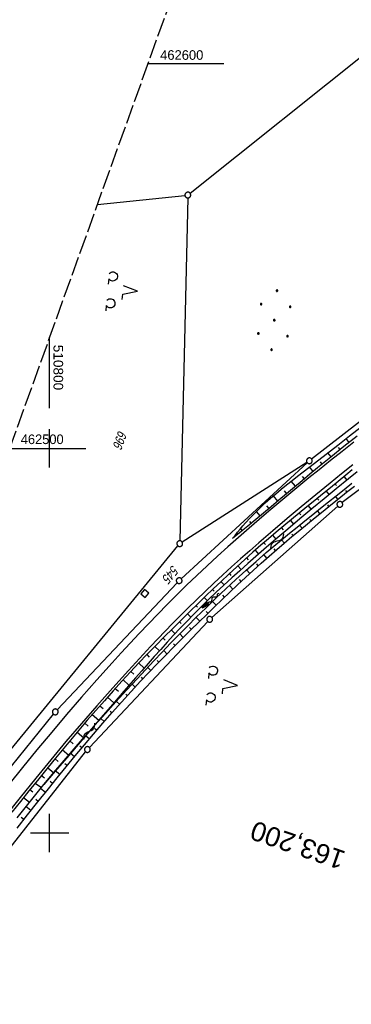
# Model space of a CAD drawing. Extents: x 510661 to 511244, y 462045 to 463013.
# Tile 8 of 29: x 510792 to 510878, y 462355 to 462611. Entities that reach past the tile are written whole.
import ezdxf
from ezdxf.enums import TextEntityAlignment as Align

# ---------------------------------------------------------------- set-up
doc = ezdxf.new("R2010")
doc.units = 0
doc.header["$LTSCALE"] = 10
doc.header["$MEASUREMENT"] = 0
for name, pattern in [('LT00', [0]), ('LT14', [0.6, 0.5, -0.1]), ('LT17', [0.15, 0.1, -0.05])]:
    doc.linetypes.add(name, pattern=pattern)
doc.layers.get('0').update_dxf_attribs({"linetype": 'LT00'})
for name, color, linetype in [('--EK_ST-93-1', 30, 'LT17'), ('--FLIEßRICHTPFEIL', 180, 'Continuous'), ('--WASSER_NUTZUNG', 180, 'Continuous'), ('DFK_FLUR_NR', 250, 'LT00'), ('DFK_GZPKT', 250, 'LT00'), ('DFK_KATASTER', 250, 'LT00'), ('DFK_NUTZUNG', 250, 'LT00'), ('V106_AFBR_BAB', 250, 'LT00'), ('V106_BOESCH', 250, 'LT00'), ('V106_BOSCHUNG', 250, 'LT00'), ('V106_RASTER', 250, 'LT00'), ('V106_W_SCHACH', 130, 'LT00')]:
    doc.layers.add(name, color=color, linetype=linetype)
doc.layers.add('-BLATT_106-RAND', color=7, linetype='LT14', plot=False)
doc.styles.add('Beschrift', font='ARIAL.TTF')
doc.styles.get("Standard").update_dxf_attribs({"font": 'ARIAL.TTF'})

# ---------------------------------------------------------------- blocks, each defined once
blk = doc.blocks.new('SYMB7010')
at = {"color": 0, "linetype": 'ByBlock'}
for points in [[(-0.031408, 0.499213), (-0.093728, 0.49134), (-0.15457, 0.475719), (-0.212975, 0.452595), (-0.268021, 0.422333), (-0.31884, 0.385411), (-0.36463, 0.342411), (-0.40467, 0.29401), (-0.438329, 0.240973), (-0.465074, 0.184136), (-0.484486, 0.124395), (-0.496256, 0.062692), (-0.5002, 0)], [(-0.5002, 0), (-0.496256, -0.062692), (-0.484486, -0.124395), (-0.465075, -0.184136), (-0.438329, -0.240973), (-0.404671, -0.29401), (-0.36463, -0.342411), (-0.31884, -0.385411), (-0.268021, -0.422333), (-0.212975, -0.452595), (-0.154571, -0.475719), (-0.093728, -0.49134), (-0.031408, -0.499213), (0.031408, -0.499213)], [(0.5002, 0), (0.496256, 0.062692), (0.484485, 0.124395), (0.465074, 0.184136), (0.438329, 0.240973), (0.40467, 0.29401), (0.36463, 0.342411), (0.31884, 0.385411), (0.268021, 0.422333), (0.212975, 0.452595), (0.15457, 0.475719), (0.093728, 0.49134), (0.031408, 0.499213), (-0.031408, 0.499213)], [(0.031408, -0.499213), (0.093728, -0.491341), (0.15457, -0.475719), (0.212975, -0.452595), (0.268021, -0.422333), (0.31884, -0.385411), (0.36463, -0.342411), (0.404671, -0.294011), (0.438329, -0.240974), (0.465075, -0.184136), (0.484486, -0.124395), (0.496256, -0.062692), (0.500201, 0)]]:
    blk.add_lwpolyline(points, dxfattribs=at)
blk = doc.blocks.new('SYMB0007')
at = {"color": 0, "linetype": 'ByBlock'}
blk.add_lwpolyline([(-0.5, -0.5), (0.5, -0.5), (0.5, 0.5), (-0.5, 0.5), (-0.5, -0.5)], dxfattribs=at)
blk = doc.blocks.new('FLIEßRICHTPFEIL')
at = {"layer": '--FLIEßRICHTPFEIL'}
blk.add_hatch(color=256, dxfattribs=at).paths.add_polyline_path([(-1.95, 0.4875), (-1.95, -0.4875), (0, 0)])
for p, q in [((-1.95, 0.4875), (-1.95, -0.4875)), ((-1.95, 0.4875), (0, 0)), ((0, 0), (-1.95, -0.4875))]:
    blk.add_line(p, q, dxfattribs=at)
at = {"layer": '--FLIEßRICHTPFEIL', "start_tangent": (-1, 0), "end_tangent": (-1, 0)}
blk.add_spline([(-1.95, 0), (-2.4375, 0), (-2.925, 0.325), (-3.4125, 0), (-3.9, -0.325), (-4.3875, 0), (-4.875, 0.325), (-5.3625, 0), (-5.85, 0)], degree=3, dxfattribs=at)
blk = doc.blocks.new('SYMB7251')
at = {"color": 0, "linetype": 'ByBlock'}
for points in [[(-0.25, 0), (-0.208333, 0.028889), (-0.166667, 0.051111), (-0.125, 0.06), (-0.083333, 0.051111), (-0.041667, 0.028889), (0, 0)], [(0, 0), (0.041667, -0.028889), (0.083333, -0.051111), (0.125, -0.06), (0.166667, -0.051111), (0.208333, -0.028889), (0.25, 0)]]:
    blk.add_lwpolyline(points, dxfattribs=at)
blk = doc.blocks.new('SYMB7201')
at = {"color": 0, "linetype": 'ByBlock'}
for p, q in [((0, 0.385), (-0.11, 0.015)), ((-0.255, -0.385), (-0.115, -0.385)), ((0.445, -0.385), (0.585, -0.385))]:
    blk.add_line(p, q, dxfattribs=at)
for points in [[(0.25, 0.015), (0.11, 0.015), (0, 0.385)], [(-0.393816, -0.383308), (-0.416239, -0.362945), (-0.432849, -0.337617), (-0.442589, -0.308936), (-0.444836, -0.27873), (-0.439449, -0.248923), (-0.426769, -0.221415), (-0.407606, -0.197958), (-0.38318, -0.180047), (-0.355047, -0.168823), (-0.325, -0.165), (-0.294953, -0.168823), (-0.26682, -0.180047), (-0.242394, -0.197959), (-0.223231, -0.221415), (-0.210551, -0.248923), (-0.205164, -0.27873), (-0.207411, -0.308936), (-0.21715, -0.337617), (-0.233761, -0.362945), (-0.256184, -0.383308)], [(0.306185, -0.383308), (0.283761, -0.362945), (0.267151, -0.337617), (0.257411, -0.308936), (0.255164, -0.27873), (0.260552, -0.248923), (0.273231, -0.221415), (0.292394, -0.197958), (0.31682, -0.180047), (0.344953, -0.168823), (0.375, -0.165), (0.405047, -0.168823), (0.43318, -0.180047), (0.457606, -0.197959), (0.476769, -0.221415), (0.489449, -0.248923), (0.494836, -0.27873), (0.492589, -0.308936), (0.48285, -0.337617), (0.466239, -0.362945), (0.443816, -0.383308)]]:
    blk.add_lwpolyline(points, dxfattribs=at)
blk = doc.blocks.new('Ackerland7')
at = {"layer": 'DFK_NUTZUNG', "color": 0, "linetype": 'ByBlock'}
for p, q in [((-4, 3.93), (-4, 3.67)), ((-3.95, 3.63), (-3.95, 3.97)), ((-3.9, 3.99), (-3.9, 3.61)), ((-3.85, 3.6), (-3.85, 4)), ((-3.8, 3.99), (-3.8, 3.61)), ((-3.75, 3.63), (-3.75, 3.97)), ((-3.7, 3.93), (-3.7, 3.67)), ((-3.65, 3.8), (-3.65, 3.8)), ((3.7, 3.93), (3.7, 3.67)), ((3.75, 3.63), (3.75, 3.97)), ((3.8, 3.99), (3.8, 3.61)), ((3.85, 3.6), (3.85, 4)), ((3.9, 3.99), (3.9, 3.61)), ((3.95, 3.63), (3.95, 3.97)), ((4, 3.93), (4, 3.67)), ((4.05, 3.8), (4.05, 3.8)), ((-7.85, 0.13), (-7.85, -0.13)), ((-7.8, -0.17), (-7.8, 0.17)), ((-7.75, 0.19), (-7.75, -0.19)), ((-7.7, -0.2), (-7.7, 0.2)), ((-7.65, 0.19), (-7.65, -0.19)), ((-7.6, -0.17), (-7.6, 0.17)), ((-7.55, 0.13), (-7.55, -0.13)), ((-7.5, 0), (-7.5, 0)), ((-0.15, 0.13), (-0.15, -0.13)), ((-0.1, -0.17), (-0.1, 0.17)), ((-0.05, 0.19), (-0.05, -0.19)), ((0, -0.2), (0, 0.2)), ((0.05, 0.19), (0.05, -0.19)), ((0.1, -0.17), (0.1, 0.17)), ((0.15, 0.13), (0.15, -0.13)), ((0.2, 0), (0.2, 0)), ((7.55, 0.13), (7.55, -0.13)), ((7.6, -0.17), (7.6, 0.17)), ((7.65, 0.19), (7.65, -0.19)), ((7.7, -0.2), (7.7, 0.2)), ((7.75, 0.19), (7.75, -0.19)), ((7.8, -0.17), (7.8, 0.17)), ((7.85, 0.13), (7.85, -0.13)), ((7.9, 0), (7.9, 0)), ((-4, -3.67), (-4, -3.93)), ((-3.95, -3.97), (-3.95, -3.63)), ((-3.9, -3.61), (-3.9, -3.99)), ((-3.85, -4), (-3.85, -3.6)), ((-3.8, -3.61), (-3.8, -3.99)), ((-3.75, -3.97), (-3.75, -3.63)), ((-3.7, -3.67), (-3.7, -3.93)), ((-3.65, -3.8), (-3.65, -3.8)), ((3.7, -3.67), (3.7, -3.93)), ((3.75, -3.97), (3.75, -3.63)), ((3.8, -3.61), (3.8, -3.99)), ((3.85, -4), (3.85, -3.6)), ((3.9, -3.61), (3.9, -3.99)), ((3.95, -3.97), (3.95, -3.63)), ((4, -3.67), (4, -3.93)), ((4.05, -3.8), (4.05, -3.8))]:
    blk.add_line(p, q, dxfattribs=at)
for points in [[(-3.65, 3.8), (-3.67, 3.89), (-3.73, 3.96), (-3.81, 3.99), (-3.89, 3.99), (-3.97, 3.96), (-4.03, 3.89), (-4.05, 3.8), (-4.03, 3.71), (-3.97, 3.64), (-3.89, 3.6), (-3.81, 3.6), (-3.73, 3.64), (-3.67, 3.71), (-3.65, 3.8)], [(4.05, 3.8), (4.03, 3.89), (3.97, 3.96), (3.89, 3.99), (3.81, 3.99), (3.73, 3.96), (3.67, 3.89), (3.65, 3.8), (3.67, 3.71), (3.73, 3.64), (3.81, 3.61), (3.89, 3.61), (3.97, 3.64), (4.03, 3.71), (4.05, 3.8)], [(-7.5, 0), (-7.52, 0.09), (-7.58, 0.16), (-7.66, 0.19), (-7.74, 0.19), (-7.82, 0.16), (-7.88, 0.09), (-7.9, 0)], [(0.2, 0), (0.18, 0.09), (0.12, 0.16), (0.04, 0.19), (-0.04, 0.19), (-0.12, 0.16), (-0.18, 0.09), (-0.2, 0)], [(-0.2, 0), (-0.18, -0.09), (-0.12, -0.16), (-0.04, -0.19), (0.04, -0.19), (0.12, -0.16), (0.18, -0.09), (0.2, 0)], [(7.9, 0), (7.88, 0.09), (7.82, 0.16), (7.74, 0.19), (7.66, 0.19), (7.58, 0.16), (7.52, 0.09), (7.5, 0)], [(7.5, 0), (7.52, -0.09), (7.58, -0.16), (7.66, -0.19), (7.74, -0.19), (7.82, -0.16), (7.88, -0.09), (7.9, 0)], [(-7.9, 0), (-7.88, -0.09), (-7.82, -0.16), (-7.74, -0.19), (-7.66, -0.19), (-7.58, -0.16), (-7.52, -0.09), (-7.5, 0)], [(-3.65, -3.8), (-3.67, -3.71), (-3.73, -3.64), (-3.81, -3.61), (-3.89, -3.61), (-3.97, -3.64), (-4.03, -3.71), (-4.05, -3.8), (-4.03, -3.89), (-3.97, -3.96), (-3.89, -3.99), (-3.81, -3.99), (-3.73, -3.96), (-3.67, -3.89), (-3.65, -3.8)], [(4.05, -3.8), (4.03, -3.71), (3.97, -3.64), (3.89, -3.61), (3.81, -3.61), (3.73, -3.64), (3.67, -3.71), (3.65, -3.8), (3.67, -3.89), (3.73, -3.96), (3.81, -3.99), (3.89, -3.99), (3.97, -3.96), (4.03, -3.89), (4.05, -3.8)]]:
    blk.add_lwpolyline(points, dxfattribs=at)

msp = doc.modelspace()

# ---------------------------------------------------------------- linework, layer by layer
at = {"layer": '-BLATT_106-RAND'}
msp.add_lwpolyline([(510973.54, 463012.73), (510661.23, 462142.05), (510931.38, 462045.15), (511243.69, 462915.83), (510973.54, 463012.73)], dxfattribs=at)
at = {"layer": 'DFK_KATASTER'}
for p, q in [((510836.46, 462566.32), (510954.62, 462661.02)), ((510812.38, 462563.43), (510835.12, 462565.77)), ((510835.85, 462565.1), (510833.79, 462475.97)), ((510903.35, 462524.72), (510868, 462497.22)), ((510924.19, 462522.2), (510875.92, 462485.89)), ((510866.86, 462496.25), (510834.17, 462466.11)), ((510866.78, 462496.36), (510834.4, 462475.62)), ((510874.76, 462484.94), (510842.1, 462456.06)), ((510781.97, 462412.07), (510833.29, 462474.64)), ((510801.98, 462432.05), (510833.11, 462465.05)), ((510810.31, 462422.26), (510841.03, 462455.01)), ((510772.31, 462395.46), (510801, 462430.92)), ((510782.18, 462386.68), (510809.34, 462421.12))]:
    msp.add_line(p, q, dxfattribs=at)
at = {"layer": 'V106_AFBR_BAB'}
for points in [[(510878.92, 462501.6), (510875.91, 462499.22), (510872.91, 462496.83), (510869.93, 462494.43), (510867.31, 462492.3), (510864.69, 462490.16), (510862.09, 462488.01), (510859.5, 462485.85), (510856.92, 462483.67), (510854.35, 462481.48), (510851.79, 462479.27), (510849.03, 462476.85), (510846.29, 462474.41), (510843.57, 462471.95), (510840.87, 462469.46), (510838.2, 462466.95), (510835.55, 462464.41), (510832.92, 462461.84), (510830.48, 462459.39), (510828.05, 462456.92), (510825.65, 462454.42), (510823.27, 462451.91), (510820.91, 462449.37), (510818.56, 462446.82), (510816.23, 462444.26), (510812.25, 462439.8), (510808.3, 462435.31), (510804.4, 462430.79), (510800.53, 462426.23), (510796.71, 462421.63), (510792.93, 462417), (510789.42, 462412.65)], [(510878.69, 462495.71), (510875.74, 462493.35), (510872.8, 462490.98), (510869.05, 462487.92), (510865.32, 462484.84), (510861.62, 462481.73), (510857.93, 462478.59), (510854.27, 462475.43), (510851.92, 462473.37), (510849.57, 462471.29), (510847.24, 462469.2), (510844.92, 462467.09), (510842.62, 462464.97), (510840.34, 462462.82), (510838.08, 462460.66), (510835.85, 462458.47), (510833.87, 462456.5), (510831.92, 462454.51), (510829.98, 462452.5), (510828.05, 462450.48), (510826.14, 462448.45), (510824.24, 462446.41), (510822.35, 462444.35), (510820.47, 462442.29), (510816.36, 462437.71), (510812.28, 462433.1), (510808.24, 462428.45), (510804.24, 462423.76), (510800.29, 462419.04), (510796.38, 462414.28), (510792.31, 462409.23), (510788.29, 462404.14)]]:
    msp.add_lwpolyline(points, dxfattribs=at)
at = {"layer": 'V106_BOESCH'}
for points in [[(510847.46, 462476.53), (510848.13, 462477.36), (510848.8, 462478.18), (510849.48, 462479.01), (510850.17, 462479.82), (510850.86, 462480.62), (510852.08, 462481.97), (510853.34, 462483.27), (510854.64, 462484.55), (510855.96, 462485.8), (510857.32, 462487.01), (510858.69, 462488.21), (510860.09, 462489.38), (510861.5, 462490.54), (510862.93, 462491.68), (510864.37, 462492.81), (510865.82, 462493.93), (510867.27, 462495.05), (510868.72, 462496.16), (510871.76, 462498.51), (510874.8, 462500.86), (510877.82, 462503.22), (510880.84, 462505.58)], [(510879.81, 462503.17), (510876.37, 462500.45), (510872.95, 462497.71), (510869.55, 462494.93), (510867.53, 462493.26), (510865.52, 462491.58), (510863.51, 462489.9), (510861.51, 462488.21), (510859.51, 462486.52), (510857.5, 462484.83), (510855.49, 462483.14), (510853.48, 462481.47), (510851.46, 462479.79), (510850.13, 462478.7), (510848.8, 462477.61), (510847.46, 462476.53)], [(510878.56, 462494.38), (510876.9, 462493), (510874.88, 462491.35), (510872.86, 462489.71), (510870.84, 462488.07), (510868.82, 462486.43), (510866.79, 462484.8), (510864.77, 462483.16), (510862.76, 462481.51), (510860.75, 462479.85), (510858.75, 462478.19), (510856.77, 462476.51), (510854.8, 462474.81), (510852.7, 462472.97), (510850.62, 462471.1), (510848.56, 462469.22), (510846.51, 462467.32), (510844.48, 462465.41), (510842.46, 462463.48), (510840.45, 462461.54), (510838.44, 462459.59), (510836.45, 462457.64), (510834.21, 462455.43), (510831.97, 462453.21), (510829.75, 462450.98), (510827.54, 462448.74), (510825.35, 462446.48), (510823.17, 462444.21), (510821.02, 462441.92), (510818.72, 462439.44), (510816.45, 462436.93), (510814.2, 462434.4), (510811.98, 462431.86), (510809.77, 462429.3), (510807.58, 462426.72), (510805.4, 462424.13), (510803.24, 462421.53), (510801.08, 462418.91), (510798.94, 462416.29), (510796.81, 462413.66), (510794.6, 462410.93), (510792.4, 462408.18), (510790.21, 462405.43)], [(510879.78, 462493.89), (510877.58, 462492.1), (510874.4, 462489.5), (510871.24, 462486.9), (510868.08, 462484.29), (510864.94, 462481.66), (510861.81, 462479.02), (510858.69, 462476.36), (510855.58, 462473.69), (510853.49, 462471.87), (510851.41, 462470.04), (510849.35, 462468.2), (510847.29, 462466.34), (510845.25, 462464.47), (510843.23, 462462.58), (510841.23, 462460.67), (510839.25, 462458.74), (510837.3, 462456.78), (510835.57, 462455.01), (510833.86, 462453.22), (510832.17, 462451.41), (510830.49, 462449.59), (510828.83, 462447.75), (510827.17, 462445.91), (510825.53, 462444.05), (510823.89, 462442.19), (510822.26, 462440.33), (510819.27, 462436.88), (510816.28, 462433.43), (510813.31, 462429.97), (510810.34, 462426.5), (510807.38, 462423.03), (510804.42, 462419.55), (510801.46, 462416.08), (510798.51, 462412.6)], [(510791.54, 462403.96), (510795, 462408.3), (510798.51, 462412.6), (510801.11, 462415.73), (510803.74, 462418.84), (510806.39, 462421.93), (510809.07, 462425), (510811.76, 462428.05), (510814.48, 462431.08), (510817.21, 462434.1), (510819.95, 462437.11), (510822.72, 462440.1), (510824.87, 462442.42), (510827.04, 462444.73), (510829.22, 462447.03), (510831.41, 462449.32), (510833.62, 462451.6), (510835.84, 462453.86), (510838.07, 462456.1), (510840.59, 462458.58), (510843.14, 462461.04), (510845.7, 462463.47), (510848.3, 462465.87), (510850.91, 462468.25), (510853.56, 462470.6), (510856.23, 462472.91), (510858.22, 462474.59), (510860.21, 462476.26), (510862.22, 462477.91), (510864.24, 462479.55), (510866.26, 462481.19), (510868.29, 462482.82), (510870.32, 462484.44), (510872.36, 462486.07), (510874.39, 462487.69), (510876.42, 462489.32), (510878.44, 462490.96)], [(510791.61, 462401.3), (510794.28, 462404.72), (510796.97, 462408.13), (510799.67, 462411.52), (510801.98, 462414.39), (510804.31, 462417.25), (510806.65, 462420.1), (510809.01, 462422.93), (510811.38, 462425.74), (510813.78, 462428.53), (510816.2, 462431.31), (510818.65, 462434.06), (510821.12, 462436.79), (510823.62, 462439.49), (510825.74, 462441.73), (510827.88, 462443.96), (510830.04, 462446.17), (510832.21, 462448.37), (510834.4, 462450.55), (510836.59, 462452.73), (510838.79, 462454.9), (510840.77, 462456.84), (510842.76, 462458.77), (510844.75, 462460.69), (510846.76, 462462.61), (510848.77, 462464.51), (510850.8, 462466.4), (510852.84, 462468.28), (510854.89, 462470.14), (510856.96, 462471.97), (510858.93, 462473.68), (510860.91, 462475.38), (510862.9, 462477.06), (510864.9, 462478.72), (510866.92, 462480.38), (510868.94, 462482.03), (510870.96, 462483.67), (510872.99, 462485.3), (510875.03, 462486.94), (510877.06, 462488.57), (510879.09, 462490.2)]]:
    msp.add_lwpolyline(points, dxfattribs=at)
at = {"layer": 'V106_BOSCHUNG'}
for p, q in [((510877.74, 462501.54), (510876.95, 462502.54)), ((510875.39, 462499.67), (510874.99, 462500.18)), ((510873.06, 462497.8), (510872.2, 462498.85)), ((510868.42, 462494), (510867.44, 462495.18)), ((510870.74, 462495.91), (510870.28, 462496.46)), ((510866.12, 462492.08), (510865.59, 462492.72)), ((510876.45, 462492.63), (510877.16, 462491.76)), ((510863.82, 462490.15), (510862.7, 462491.5)), ((510874.13, 462490.73), (510874.48, 462490.3)), ((510859.23, 462486.29), (510858.08, 462487.68)), ((510861.52, 462488.22), (510860.95, 462488.92)), ((510869.46, 462486.96), (510869.84, 462486.5)), ((510871.8, 462488.84), (510872.52, 462487.96)), ((510874.83, 462486.78), (510874.22, 462487.55)), ((510877.17, 462488.66), (510876.86, 462489.05)), ((510856.94, 462484.35), (510856.39, 462485.02)), ((510867.13, 462485.07), (510867.9, 462484.13)), ((510872.5, 462484.9), (510872.18, 462485.29)), ((510854.64, 462482.43), (510853.67, 462483.6)), ((510864.8, 462483.18), (510865.2, 462482.69)), ((510867.84, 462481.13), (510867.51, 462481.53)), ((510870.16, 462483.02), (510869.53, 462483.81)), ((510850.01, 462478.6), (510849.58, 462479.13)), ((510852.33, 462480.51), (510851.95, 462480.96)), ((510860.16, 462479.37), (510860.59, 462478.86)), ((510862.48, 462481.28), (510863.3, 462480.28)), ((510865.52, 462479.23), (510864.84, 462480.05)), ((510847.68, 462476.7), (510847.66, 462476.73)), ((510857.86, 462477.44), (510858.73, 462476.4)), ((510863.21, 462477.32), (510862.86, 462477.73)), ((510855.57, 462475.48), (510856.02, 462474.97)), ((510858.65, 462473.44), (510858.27, 462473.88)), ((510860.92, 462475.39), (510860.19, 462476.24)), ((510851.06, 462471.5), (510851.51, 462471.01)), ((510853.31, 462473.51), (510854.2, 462472.49)), ((510856.39, 462471.47), (510855.6, 462472.37)), ((510848.84, 462469.48), (510849.71, 462468.53)), ((510854.16, 462469.48), (510853.75, 462469.94)), ((510846.64, 462467.44), (510847.06, 462466.98)), ((510851.95, 462467.46), (510851.08, 462468.4)), ((510844.45, 462465.38), (510845.28, 462464.5)), ((510847.56, 462463.37), (510846.64, 462464.35)), ((510849.75, 462465.43), (510849.3, 462465.91)), ((510840.12, 462461.22), (510840.93, 462460.38)), ((510842.28, 462463.31), (510842.69, 462462.88)), ((510845.4, 462461.31), (510844.92, 462461.8)), ((510837.97, 462459.12), (510838.38, 462458.7)), ((510843.24, 462459.23), (510842.28, 462460.22)), ((510835.82, 462457.02), (510836.68, 462456.15)), ((510838.94, 462455.05), (510837.99, 462456.02)), ((510841.09, 462457.14), (510840.61, 462457.63)), ((510833.69, 462454.91), (510834.14, 462454.45)), ((510836.81, 462452.94), (510836.34, 462453.42)), ((510831.56, 462452.79), (510832.54, 462451.81)), ((510834.68, 462450.84), (510833.76, 462451.75)), ((510827.33, 462448.52), (510828.5, 462447.39)), ((510829.44, 462450.67), (510829.97, 462450.14)), ((510832.56, 462448.71), (510832.12, 462449.15)), ((510825.24, 462446.37), (510825.87, 462445.76)), ((510830.45, 462446.59), (510829.6, 462447.43)), ((510823.16, 462444.2), (510824.52, 462442.9)), ((510826.28, 462442.29), (510825.47, 462443.06)), ((510828.36, 462444.44), (510827.94, 462444.85)), ((510821.09, 462442.01), (510821.82, 462441.33)), ((510819.05, 462439.8), (510820.58, 462438.4)), ((510822.17, 462437.92), (510821.38, 462438.66)), ((510824.21, 462440.11), (510823.82, 462440.49)), ((510817.03, 462437.57), (510817.83, 462436.85)), ((510820.15, 462435.72), (510819.75, 462436.08)), ((510813.04, 462433.07), (510813.88, 462432.34)), ((510815.02, 462435.33), (510816.67, 462433.87)), ((510818.14, 462433.49), (510817.32, 462434.23)), ((510811.07, 462430.8), (510812.76, 462429.33)), ((510816.15, 462431.25), (510815.73, 462431.63)), ((510809.11, 462428.52), (510809.96, 462427.79)), ((510814.18, 462429), (510813.29, 462429.77)), ((510807.16, 462426.23), (510808.87, 462424.78)), ((510810.29, 462424.45), (510809.31, 462425.27)), ((510812.23, 462426.73), (510811.76, 462427.13)), ((510805.23, 462423.93), (510806.08, 462423.22)), ((510808.36, 462422.15), (510807.84, 462422.58)), ((510803.31, 462421.62), (510804.99, 462420.22)), ((510806.44, 462419.85), (510805.37, 462420.73)), ((510801.4, 462419.3), (510802.22, 462418.62)), ((510804.54, 462417.53), (510803.98, 462417.99)), ((510797.87, 462414.98), (510798.65, 462414.34)), ((510799.5, 462416.97), (510801.11, 462415.66)), ((510802.65, 462415.21), (510801.47, 462416.16)), ((510796.24, 462412.95), (510797.86, 462411.8)), ((510800.76, 462412.88), (510800.16, 462413.37)), ((510795.63, 462410.64), (510794.87, 462411.26)), ((510798.89, 462410.54), (510797.64, 462411.54)), ((510794.73, 462407.96), (510793.21, 462409.19)), ((510797.02, 462408.2), (510796.38, 462408.7)), ((510795.16, 462405.84), (510793.86, 462406.87)), ((510793.32, 462403.48), (510792.65, 462404))]:
    msp.add_line(p, q, dxfattribs=at)
at = {"layer": 'V106_RASTER'}
for p, q in [((510845.25, 462600), (510825.5, 462600)), ((510800, 462510.41), (510800, 462528.91)), ((510800, 462495), (510800, 462505)), ((510789.63, 462500), (510809.38, 462500)), ((510800, 462395), (510800, 462405)), ((510805, 462400), (510795, 462400))]:
    msp.add_line(p, q, dxfattribs=at)

# ---------------------------------------------------------------- block references
at = {"layer": '--FLIEßRICHTPFEIL', "rotation": 222.0524}
msp.add_blockref('FLIEßRICHTPFEIL', (510839.62, 462458.47), dxfattribs=at)
at = {"layer": '--WASSER_NUTZUNG', "zscale": 10}
for p, xscale, yscale, rotation in [((510859.09, 462475.94), 9.999999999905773, 10.00000000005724, 48.41513101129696), ((510810.34, 462426.5), 9.999999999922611, 10.00000000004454, 56.91061449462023)]:
    msp.add_blockref('SYMB7251', p, dxfattribs=dict(at, xscale=xscale, yscale=yscale, rotation=rotation))
at = {"layer": 'DFK_GZPKT', "xscale": 1.500000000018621, "yscale": 1.5, "zscale": 1.5, "rotation": 264.7377099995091}
for p in [(510835.87, 462565.85), (510867.41, 462496.76), (510875.32, 462485.44), (510833.77, 462475.22), (510833.62, 462465.6), (510841.54, 462455.56), (510801.47, 462431.5), (510809.8, 462421.71)]:
    msp.add_blockref('SYMB7010', p, dxfattribs=at)
at = {"layer": 'DFK_NUTZUNG', "xscale": 10.00000000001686, "yscale": 10, "zscale": 10, "rotation": 264.7377100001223}
for p in [(510818.94, 462541.18), (510844.93, 462438.7)]:
    msp.add_blockref('SYMB7201', p, dxfattribs=at)
at = {"layer": 'DFK_NUTZUNG', "rotation": 264.7376999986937}
msp.add_blockref('Ackerland7', (510858.31, 462533.32), dxfattribs=at)
at = {"layer": 'V106_W_SCHACH', "xscale": 1.500000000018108, "yscale": 1.500000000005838, "zscale": 1.5, "rotation": 228.748611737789}
msp.add_blockref('SYMB0007', (510824.72, 462462.26), dxfattribs=at)

# ---------------------------------------------------------------- texts
at = {"layer": '--EK_ST-93-1', "style": 'Beschrift'}
msp.add_text('163,200', height=5, rotation=-198.9542, dxfattribs=at).set_placement((510876.32, 462392.73), align=Align.MIDDLE_LEFT)
at = {"layer": 'DFK_FLUR_NR', "oblique": 13.754, "width": 0.75}
for s, rotation, p in [('696', 250.2675, (510817.87, 462504.84)), ('545', 229.807, (510831.93, 462469.8))]:
    msp.add_text(s, height=2.5, rotation=rotation, dxfattribs=at).set_placement(p)
at = {"layer": 'V106_RASTER'}
for s, rotation, width, p in [(' 462600', 0.0008, 0.962, (510827.75, 462601)), (' 510800', -89.9992, 1.014, (510801, 462527.91)), (' 462500', 0.0008, 0.955, (510791.58, 462501.11))]:
    msp.add_text(s, height=2.5, rotation=rotation, dxfattribs=dict(at, width=width)).set_placement(p)

doc.saveas('drawing.dxf')
